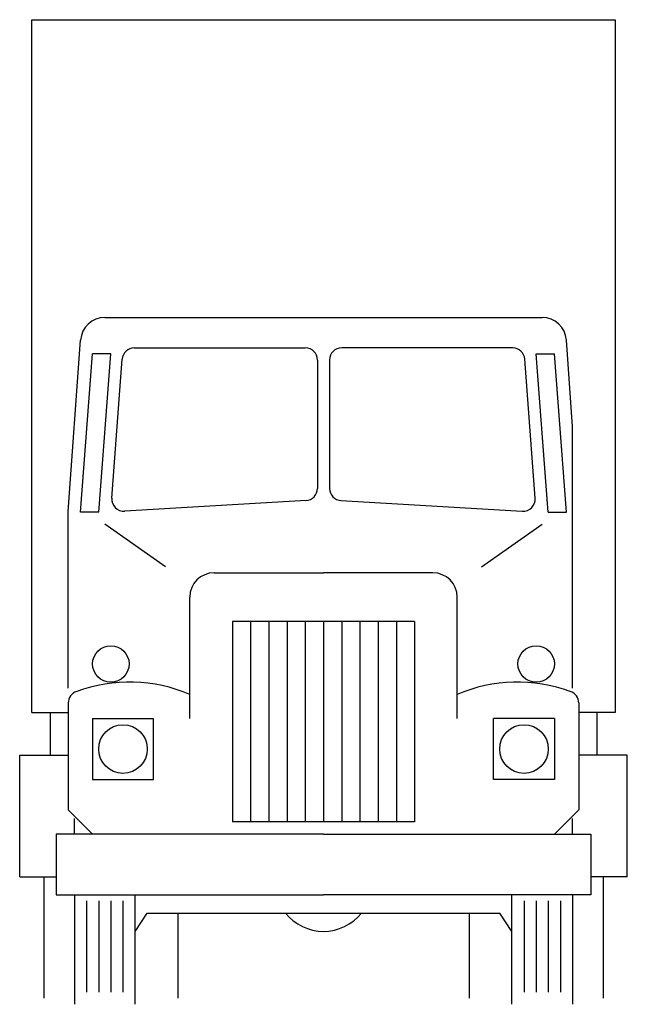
# Model space of a CAD drawing. Extents: x 1136 to 1236, y 219 to 381.
import ezdxf

# ---------------------------------------------------------------- set-up
doc = ezdxf.new("R2010")
doc.units = 0
doc.layers.get('0').update_dxf_attribs({"linetype": 'CONTINUOUS'})
doc.layers.add('CAR_DTL', color=7, linetype='CONTINUOUS')

msp = doc.modelspace()

# ---------------------------------------------------------------- linework, layer by layer
at = {"color": 0}
for p, q in [((1138, 381), (1234, 381)), ((1138, 267), (1138, 381)), ((1234, 381), (1234, 267)), ((1150.01, 332), (1221.99, 332)), ((1144, 300.07), (1146.02, 328.28)), ((1227, 314.07), (1225.98, 328.28)), ((1146, 300), (1148, 326)), ((1151, 326), (1148, 326)), ((1149, 300), (1151, 326)), ((1154.86, 327), (1183, 327)), ((1217.14, 327), (1189, 327)), ((1221, 326), (1224, 326)), ((1223, 300), (1221, 326)), ((1226, 300), (1224, 326)), ((1151.17, 302.28), (1152.86, 325.15)), ((1185, 325), (1185, 303.89)), ((1187, 325), (1187, 303.89)), ((1220.83, 302.28), (1219.14, 325.15)), ((1227, 271), (1227, 314.07)), ((1183.12, 301.89), (1153.28, 300.13)), ((1188.88, 301.89), (1218.72, 300.13)), ((1144, 271), (1144, 300.07)), ((1149, 300), (1146, 300)), ((1223, 300), (1226, 300)), ((1168, 290), (1186, 290)), ((1204, 290), (1186, 290)), ((1164, 266), (1164, 286)), ((1208, 266), (1208, 286)), ((1201, 282), (1171, 282)), ((1171, 282), (1171, 249)), ((1201, 282), (1201, 249)), ((1144, 268.58), (1144, 251)), ((1228, 268.58), (1228, 251)), ((1138, 267), (1144, 267)), ((1141, 267), (1141, 260)), ((1234, 267), (1228, 267)), ((1231, 267), (1231, 260)), ((1136, 260), (1144, 260)), ((1136, 240), (1136, 260)), ((1236, 260), (1228, 260)), ((1236, 240), (1236, 260)), ((1148, 247), (1144, 251)), ((1145, 247), (1145, 249.56)), ((1224, 247), (1228, 251)), ((1227, 247), (1227, 249.56)), ((1201, 249), (1171, 249)), ((1186, 247), (1142, 247)), ((1142, 247), (1142, 237)), ((1186, 247), (1230, 247)), ((1230, 247), (1230, 237)), ((1136, 240), (1142, 240)), ((1140, 240), (1140, 220)), ((1236, 240), (1230, 240)), ((1234, 240), (1230, 240)), ((1232, 240), (1232, 220)), ((1142, 237), (1186, 237)), ((1145, 237), (1145, 219)), ((1155, 219), (1155, 237)), ((1230, 237), (1186, 237)), ((1217, 219), (1217, 237)), ((1227, 237), (1227, 219)), ((1155, 231), (1157, 234)), ((1157, 234), (1215, 234)), ((1162, 234), (1162, 220)), ((1210, 234), (1210, 220)), ((1217, 231), (1215, 234))]:
    msp.add_line(p, q, dxfattribs=at)
for centre in [(1153, 261), (1219, 261)]:
    msp.add_circle(centre, 4, dxfattribs=at)
for centre, radius, start, end in [((1150.01, 328), 4, 90, 175.9144), ((1221.99, 328), 4, 4.0856, 90), ((1154.86, 325), 2, 90, 175.7636), ((1183, 325), 2, 0, 90), ((1189, 325), 2, 90, 180), ((1217.14, 325), 2, 4.2364, 90), ((1183, 303.89), 2, 273.3665, 0), ((1189, 303.89), 2, 180, 266.6335), ((1153.16, 302.13), 2, 175.7636, 273.3665), ((1218.84, 302.13), 2, 266.6335, 4.2364), ((1168, 286), 4, 90, 180), ((1204, 286), 4, 0, 90), ((1154.07, 246.42), 25.58, 67.1637, 109.8532), ((1217.93, 246.42), 25.58, 70.1468, 112.8363), ((1146, 268.58), 2, 107.9695, 180), ((1226, 268.58), 2, 0, 72.0305)]:
    msp.add_arc(centre, radius, start, end, dxfattribs=at)
at = {"layer": 'CAR_DTL', "color": 0}
for p, q in [((1160, 291), (1150, 298)), ((1212, 291), (1222, 298)), ((1174, 282), (1174, 249)), ((1177, 282), (1177, 249)), ((1180, 282), (1180, 249)), ((1183, 282), (1183, 249)), ((1186, 282), (1186, 249)), ((1189, 282), (1189, 249)), ((1192, 282), (1192, 249)), ((1195, 282), (1195, 249)), ((1198, 282), (1198, 249)), ((1148, 266), (1158, 266)), ((1148, 266), (1148, 256)), ((1158, 256), (1158, 266)), ((1214, 256), (1214, 266)), ((1224, 266), (1214, 266)), ((1224, 266), (1224, 256)), ((1148, 256), (1158, 256)), ((1224, 256), (1214, 256)), ((1147, 236), (1147, 221)), ((1149, 236), (1149, 221)), ((1151, 236), (1151, 221)), ((1153, 236), (1153, 221)), ((1219, 236), (1219, 221)), ((1221, 236), (1221, 221)), ((1223, 236), (1223, 221)), ((1225, 236), (1225, 221))]:
    msp.add_line(p, q, dxfattribs=at)
for centre in [(1151, 275), (1221, 275)]:
    msp.add_circle(centre, 3, dxfattribs=at)
msp.add_arc((1186, 239), 8, 218.6822, 321.3178, dxfattribs=at)

doc.saveas('drawing.dxf')
